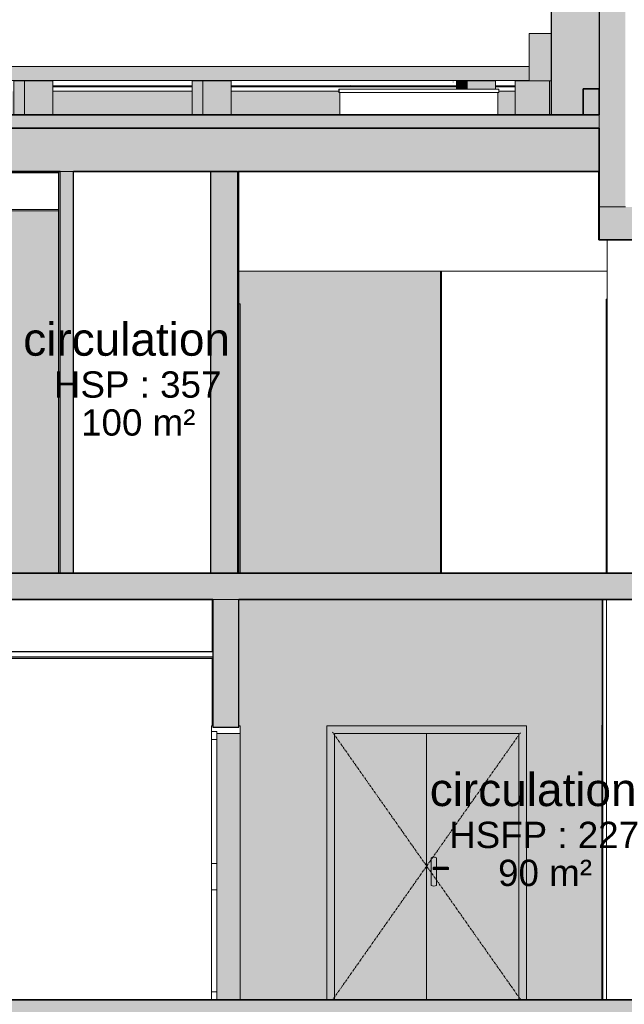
# Model space of a CAD drawing. Header units: millimetres. Extents: x -48837 to 98707, y -908 to 19261.
# Tile 110 of 143: x -20404 to -15807, y 4088 to 11578. Entities that reach past the tile are written whole.
import ezdxf

# ---------------------------------------------------------------- set-up
doc = ezdxf.new("R2010")
doc.units = ezdxf.units.MM
doc.linetypes.add('Centre', pattern=[31.75, 6.35, -4.75, 15.9, -4.75])
for name, color, linetype, lineweight in [('A-AREA-IDEN', 2, 'Continuous', 9), ('A-CLNG', 13, 'Continuous', 9), ('A-DOOR', 31, 'Continuous', 9), ('A-DOOR-FRAM', 31, 'Continuous', 9), ('A-DOOR-GLAZ', 31, 'Continuous', 9), ('A-FLOR', 192, 'Continuous', 9), ('A-FLOR-PATT', 8, 'Continuous', 35), ('A-GENM', 13, 'Continuous', 9), ('A-WALL', 113, 'Continuous', 9), ('A-WALL-PATT', 111, 'Continuous', 9), ('I-WALL', 2, 'Continuous', 9), ('S-BEAM', 12, 'Continuous', 9)]:
    doc.layers.add(name, color=color, linetype=linetype, lineweight=lineweight)
doc.styles.add('Arial_1', font='arial.ttf', dxfattribs={"height": 200})
doc.styles.add('Arial_B', font='txt', dxfattribs={"height": 250})

# ---------------------------------------------------------------- blocks, each defined once
blk = doc.blocks.new('Conduit Gaz - Conduit Gaz-1063074-Coupe 1')
at = {"layer": 'A-GENM'}
for points in [[(-16362.8, 11113), (-16361.6, 11113), (-16362.8, 11474.4), (-16531.4, 11474.4), (-16531.4, 11113), (-16376.5, 11113)], [(-25178.4, 10853.3), (-25178.4, 11113), (-25338.4, 11113), (-25338.4, 10853.3)], [(-23303, 10853.3), (-23222.9, 10853.3), (-23222.9, 11113), (-23303, 11113), (-23303, 10906.2)], [(-23222.9, 10853.3), (-23006.5, 10853.3), (-23006.5, 11113), (-23222.9, 11113), (-23222.9, 10906.2)], [(-21880.7, 10853.3), (-21800.5, 10853.3), (-21800.5, 11113), (-21880.7, 11113), (-21880.7, 10906.2)], [(-21636.5, 10853.3), (-21636.5, 10937.2), (-21584.1, 10937.2), (-21584.1, 11113), (-21800.5, 11113), (-21800.5, 10853.3)], [(-20368.2, 10853.3), (-20368.2, 11113), (-20448.3, 11113), (-20448.3, 10853.3)], [(-20368.2, 10853.3), (-20151.8, 10853.3), (-20151.8, 11113), (-20368.2, 11113), (-20368.2, 10906.2)], [(-19011.7, 10853.3), (-19011.7, 11113), (-19091.8, 11113), (-19091.8, 10853.3)], [(-18795.3, 10853.3), (-18795.3, 11113), (-19011.7, 11113), (-19011.7, 10853.3), (-19000, 10853.3)], [(-17002.6, 11048.5), (-17002.6, 11113), (-17082.7, 11113), (-17082.7, 11048.5)], [(-16819.7, 11048.5), (-16786.2, 11048.5), (-16786.2, 11113), (-17002.6, 11113), (-17002.6, 11048.5)], [(-16376.5, 10853.3), (-16376.5, 11113), (-16636.9, 11113), (-16636.9, 10853.3)], [(-16376.5, 10853.3), (-16361.5, 10853.3), (-16361.6, 11113), (-16376.5, 11113), (-16376.5, 10906.2)], [(-25338.6, 10853.3), (-25338.4, 10853.3), (-25338.6, 10906.2)]]:
    blk.add_hatch(color=256, dxfattribs=at).paths.add_polyline_path(points)
h = blk.add_hatch(color=256, dxfattribs=at)
h.paths.add_polyline_path([(-25915, 4165.3), (-25915, 11222.8), (-25969, 11222.8), (-25969, 4165.3), (-25920.1, 4165.3)])
h.paths.add_polyline_path([(-25918.4, 11166.5), (-25918.4, 11170.5), (-25916.4, 11168.5), (-25918.4, 11166.5)])
h = blk.add_hatch(color=256, dxfattribs=at)
h.paths.add_polyline_path([(-23476.6, 11114.5), (-23465.6, 11114.5), (-23473.6, 11116.4), (-23481.1, 11121.8), (-23489.3, 11134.2), (-23492.5, 11141.5), (-23495.6, 11154.5), (-23496.7, 11168.5), (-23495.6, 11182.5), (-23492.5, 11195.5), (-23487.6, 11206.7), (-23481.1, 11215.3), (-23473.6, 11220.7), (-23465.6, 11222.5), (-25861, 11222.5), (-25913.5, 11168.5), (-25861, 11114.5), (-23564.7, 11114.5)])
h.paths.add_polyline_path([(-25918.4, 11166.5), (-25916.4, 11168.5), (-25918.4, 11170.5), (-25918.4, 11168.5)])
h = blk.add_hatch(color=256, dxfattribs=at)
h.paths.add_polyline_path([(-25862.8, 11220.6), (-25862.8, 11220.7), (-25862.1, 11222.8), (-25862.8, 11222.8), (-25862.8, 11220.7)])
h.paths.add_polyline_path([(-25906.1, 4165.3), (-25861, 4165.3), (-25861.8, 5083.9), (-25891.8, 5083.9), (-25890.7, 5119.7), (-25886.6, 5127.8), (-25874.7, 5132.1), (-25861, 5132.8), (-25861.7, 8329.3), (-25891.8, 8329.3), (-25890.7, 8365.2), (-25886.6, 8373.2), (-25874.6, 8377.5), (-25861, 8378.3), (-25861, 11027.4), (-25868.5, 11027.4), (-25868.1, 11075), (-25861, 11075), (-25861, 11114.5), (-25913.5, 11168.5), (-25862.8, 11220.6), (-25862.8, 11222.8), (-25915, 11222.8), (-25915, 4165.3)])
h = blk.add_hatch(color=256, dxfattribs=at)
h.paths.add_polyline_path([(-16531.4, 11114.5), (-16531.4, 11222.5), (-21193.2, 11222.5), (-21193.2, 11114.5), (-16773.4, 11114.5)])
h.paths.add_polyline_path([(-22117.3, 11114.5), (-21524.9, 11114.5), (-21524.9, 11222.5), (-23465.6, 11222.5), (-23473.6, 11220.7), (-23481.1, 11215.3), (-23487.6, 11206.7), (-23492.5, 11195.5), (-23495.6, 11182.5), (-23496.7, 11168.5), (-23495.6, 11154.5), (-23492.5, 11141.5), (-23487.6, 11130.3), (-23481.1, 11121.8), (-23473.6, 11116.4), (-23465.6, 11114.5), (-23008, 11114.5)])
for p, q in [((-16531.4, 11474.4), (-16361.7, 11474.4)), ((-16531.4, 11113), (-16531.4, 11474.4)), ((-25969, 11222.8), (-25969, 4165.3)), ((-25969, 11222.8), (-25915, 11222.8)), ((-25915, 11222.8), (-25861, 11222.8)), ((-23444.2, 11222.5), (-25876.8, 11222.5)), ((-25861, 11206.7), (-25861, 11222.8)), ((-21524.9, 11222.5), (-23465.9, 11222.5)), ((-16531.4, 11222.5), (-21193.2, 11222.5)), ((-15713.8, 11222.5), (-15727.4, 11222.5)), ((-25876.8, 11114.5), (-23444.2, 11114.5)), ((-25861, 11075), (-25861, 11129.2)), ((-25338.6, 11113), (-25338.4, 11113)), ((-25338.6, 11113), (-25338.6, 10853.3)), ((-25338.4, 11113), (-25178.4, 11113)), ((-25338.4, 10853.3), (-25338.4, 11113)), ((-25178.4, 10853.3), (-25178.4, 11113)), ((-23465.9, 11114.5), (-21524.9, 11114.5)), ((-23303, 11113), (-23222.9, 11113)), ((-23303, 10853.3), (-23303, 11113)), ((-23222.9, 11113), (-23006.5, 11113)), ((-23222.9, 10853.3), (-23222.9, 11113)), ((-23006.5, 10853.3), (-23006.5, 11113)), ((-21880.7, 11113), (-21800.5, 11113)), ((-21880.7, 10853.3), (-21880.7, 11113)), ((-21800.5, 11113), (-21584.1, 11113)), ((-21800.5, 10853.3), (-21800.5, 11113)), ((-21584.1, 10937.2), (-21584.1, 11113)), ((-21193.2, 11114.5), (-16531.4, 11114.5)), ((-20448.3, 11113), (-20368.2, 11113)), ((-20448.3, 10853.3), (-20448.3, 11113)), ((-20368.2, 11113), (-20151.8, 11113)), ((-20368.2, 10853.3), (-20368.2, 11113)), ((-20151.8, 10853.3), (-20151.8, 11113)), ((-19091.8, 11113), (-19011.7, 11113)), ((-19091.8, 10853.3), (-19091.8, 11113)), ((-19011.7, 11113), (-18795.3, 11113)), ((-19011.7, 10853.3), (-19011.7, 11113)), ((-18795.3, 10853.3), (-18795.3, 11113)), ((-17082.7, 11113), (-17002.6, 11113)), ((-17082.7, 11048.5), (-17082.7, 11113)), ((-17002.6, 11113), (-16786.2, 11113)), ((-17002.6, 11048.5), (-17002.6, 11113)), ((-16786.2, 11048.5), (-16786.2, 11113)), ((-16636.9, 11113), (-16376.5, 11113)), ((-16636.9, 10853.3), (-16636.9, 11113)), ((-16376.5, 11113), (-16361.5, 11113)), ((-16376.5, 10853.3), (-16376.5, 11113)), ((-15727.4, 11114.5), (-15713.8, 11114.5)), ((-25861, 8378.3), (-25861, 11027.4)), ((-25861, 5132.8), (-25861, 8329.3)), ((-25861, 4165.3), (-25861, 5083.9))]:
    blk.add_line(p, q, dxfattribs=at)
blk.add_ellipse((-25918.5, 11168.5), major_axis=(0, 54), ratio=0.000958, start_param=4.67453, end_param=4.750248, dxfattribs=at)
blk = doc.blocks.new('Famille 0 - Famille 110x110-1193777-Coupe 1')
at = {"layer": 'A-GENM'}
for p, q in [((-17109.3, 11102.8), (-17109.2, 11104.8)), ((-17109.3, 11102.8), (-17109.2, 11104.8)), ((-17977.3, 11048.5), (-17976.1, 11048.5)), ((-17977.3, 11048.5), (-17977.3, 11023.3)), ((-17976.1, 11023.3), (-17977.3, 11023.3)), ((-17976.1, 11048.5), (-16761.1, 11048.5)), ((-17976.1, 11023.3), (-17976.1, 11048.5)), ((-16761.1, 11023.3), (-17976.1, 11023.3)), ((-17969.7, 11023.3), (-17969.7, 10853.3)), ((-17968.6, 10853.3), (-17968.6, 11023.3)), ((-17886, 11079), (-17887, 11080.5)), ((-16768.6, 10853.3), (-16768.6, 11023.3)), ((-16761.1, 11023.3), (-16761.1, 11048.5))]:
    blk.add_line(p, q, dxfattribs=at)
blk = doc.blocks.new('Tube de toiture2 - Tube de toiture-1191320-Coupe 1')
at = {"layer": 'A-GENM'}
h = blk.add_hatch(color=256, dxfattribs=at)
h.paths.add_polyline_path([(-16349, 10853.3), (-16171.2, 10853.3), (-16171.2, 11953.3), (-16360.4, 11953.3), (-16360, 10853.3)])
h.paths.add_polyline_path([(-16350.9, 12003.3), (-16346.8, 12003.3), (-16171.2, 12260.1), (-16171.2, 13213.3), (-16360.9, 13213.3), (-16360, 12003.3), (-16358.6, 12003.3)])
h.paths.add_polyline_path([(-16267.8, 13263.3), (-16171.2, 13263.3), (-16171.2, 14562.1), (-16361.3, 14562.1), (-16360.9, 13263.3), (-16281.7, 13263.3)])
h.paths.add_polyline_path([(-16171.2, 14658.7), (-16171.2, 14664.3), (-16182.5, 14664.3), (-16176.8, 14661.2)])
h = blk.add_hatch(color=256, dxfattribs=at)
h.paths.add_polyline_path([(-16125.7, 10853.3), (-16118.7, 10853.3), (-16118.5, 11053.3), (-15998.8, 11053.3), (-15999.8, 11953.3), (-16171.2, 11953.3), (-16171.2, 10853.3)])
h.paths.add_polyline_path([(-16171.2, 12260.1), (-16005, 12503.3), (-15998.8, 12503.3), (-15998.8, 13213.3), (-16171.2, 13213.3), (-16171.2, 12346.4)])
h.paths.add_polyline_path([(-16069.1, 13263.3), (-15998.8, 13263.3), (-15999.8, 13317.9), (-16015.1, 13312.4), (-16014.8, 13365), (-15982.7, 13365), (-15982.7, 14562.1), (-16171.2, 14562), (-16171.2, 13263.3), (-16078.3, 13263.3)])
h.paths.add_polyline_path([(-16171.2, 14658.7), (-16152.2, 14664.3), (-16171.2, 14664.3)])
h.paths.add_polyline_path([(-16125.7, 14659), (-16106.2, 14664.3), (-16130.6, 14664.3), (-16125.8, 14659.1)])
h.paths.add_polyline_path([(-16082.9, 14659.8), (-16064.5, 14664.3), (-16086.7, 14664.3)])
h.paths.add_polyline_path([(-16045.2, 14660.6), (-16029.2, 14664.3), (-16047.8, 14664.3)])
h.paths.add_polyline_path([(-16014.9, 14661.6), (-16006.7, 14664.3), (-16016.4, 14664.3), (-16015.5, 14662.7)])
h.paths.add_polyline_path([(-15993.7, 14662.6), (-15985.6, 14664.3), (-15994, 14663.6)])
h = blk.add_hatch(color=256, dxfattribs=at)
h.paths.add_polyline_path([(-16360, 10853.3), (-16361.4, 11953.3), (-16361.9, 11953.3), (-16361.4, 10853.3)])
h.paths.add_polyline_path([(-16361.4, 12003.3), (-16360.4, 12003.3), (-16361.4, 13213.3), (-16362.3, 13213.3), (-16361.9, 12003.3)])
h.paths.add_polyline_path([(-16361.4, 13263.3), (-16360.9, 13263.3), (-16361.4, 14562.1), (-16362.8, 14562.1), (-16362.3, 13263.3)])
for p, q in [((-16362.8, 11953.3), (-16362.8, 10853.3)), ((-16361.4, 11953.3), (-16361.4, 10853.3))]:
    blk.add_line(p, q, dxfattribs=at)
blk = doc.blocks.new('Ouverture en rectangle - Ouverture100x200-1230727-Coupe 1')
at = {"layer": 'A-DOOR-FRAM'}
blk.add_hatch(color=254, dxfattribs=at).paths.add_polyline_path([(-18727.3, 7367.3), (-18727.3, 9417.3), (-18736.7, 9417.3), (-18736.6, 7367.3)])
for q in [(-18736.7, 9417.3), (-18727.3, 7367.3)]:
    blk.add_line((-18727.3, 9417.3), q, dxfattribs=at)
blk = doc.blocks.new('Tierce  160 - 1_10m x 2_04m-1231751-Coupe 1')
at = {"layer": 'A-DOOR-FRAM'}
blk.add_hatch(color=254, dxfattribs=at).paths.add_polyline_path([(-15936.3, 7367.3), (-15936.3, 9452.3), (-15943.8, 9452.3), (-15943.8, 7367.3)])
for p, q in [((-15943.8, 9452.3), (-15944.9, 9452.3)), ((-15944.9, 7367.3), (-15944.9, 9452.3)), ((-15943.8, 7367.3), (-15943.8, 9452.3)), ((-15936.3, 9452.3), (-15943.8, 9452.3)), ((-15944.8, 7367.3), (-15944.8, 9392.3)), ((-15944.8, 9392.3), (-15943.8, 9392.3)), ((-15943.8, 9392.3), (-15943.8, 7367.3))]:
    blk.add_line(p, q, dxfattribs=at)
blk = doc.blocks.new('Double _R_ - 1_43m x 2_04m-1516688-Coupe 1')
at = {"layer": 'A-DOOR'}
for points in [[(-17309.8, 4121.9), (-17309.8, 6146.9), (-18009.6, 6146.9), (-18009.6, 4121.9)], [(-17254.8, 4986.5), (-17244.4, 4987.9), (-17234.8, 4991.9), (-17234.8, 5114.1), (-17260.7, 5114.9), (-17260.7, 5128.9), (-17256.8, 5129.7), (-17234.8, 5129.7), (-17234.8, 5201.9), (-17244.4, 5205.9), (-17254.8, 5207.2), (-17265.1, 5205.9), (-17274.8, 5201.9), (-17274.8, 4991.9), (-17265.1, 4987.9)], [(-17242.2, 5114.9), (-17242.2, 5128.9), (-17260.7, 5128.9), (-17260.7, 5114.9)], [(-17152.2, 5114.9), (-17152.2, 5128.9), (-17242.2, 5128.9), (-17242.2, 5114.9), (-17218.7, 5114.9)], [(-17153.8, 5114.1), (-17152.2, 5114.9), (-17218.7, 5114.1)], [(-17143.4, 5128.9), (-17146.2, 5129.7), (-17152.2, 5128.9)], [(-17143.4, 5114.9), (-17143.4, 5128.9), (-17152.2, 5128.9), (-17152.2, 5114.9)]]:
    blk.add_hatch(color=254, dxfattribs=at).paths.add_polyline_path(points)
h = blk.add_hatch(color=254, dxfattribs=at)
h.paths.add_polyline_path([(-16773.4, 4121.9), (-16609.8, 4121.9), (-16609.8, 6146.9), (-17309.8, 6146.9), (-17309.8, 4121.9)])
h.paths.add_polyline_path([(-17254.8, 4986.5), (-17265.1, 4987.9), (-17274.8, 4991.9), (-17274.8, 5201.9), (-17265.1, 5205.9), (-17254.8, 5207.2), (-17244.4, 5205.9), (-17234.8, 5201.9), (-17234.8, 5129.7), (-17143.4, 5128.9), (-17143.4, 5114.9), (-17146.2, 5114.1), (-17234.8, 5114.1), (-17234.8, 4991.9), (-17244.4, 4987.9)])
at = {"layer": 'A-DOOR-FRAM'}
for points in [[(-18069.6, 4121.9), (-18009.6, 4121.9), (-18009.6, 6146.9), (-16609.6, 6146.9), (-16609.6, 4121.9), (-16549.6, 4121.9), (-16549.6, 6206.9), (-18069.6, 6206.9), (-18069.6, 4505.4)], [(-16609.8, 4121.9), (-16609.6, 4121.9), (-16609.8, 4505.4)]]:
    blk.add_hatch(color=254, dxfattribs=at).paths.add_polyline_path(points)
at = {"layer": 'A-DOOR', "linetype": 'Centre'}
for p, q in [((-18024.6, 6156.9), (-16594.6, 4121.9)), ((-18024.6, 4121.9), (-16594.6, 6156.9))]:
    blk.add_line(p, q, dxfattribs=at)
at = {"layer": 'A-DOOR'}
for p, q in [((-17309.8, 6146.9), (-17309.8, 4121.9)), ((-17309.8, 4121.9), (-17309.8, 6146.9)), ((-17274.8, 5201.9), (-17274.8, 4991.9)), ((-17254.8, 5207.2), (-17254.8, 5207.2)), ((-17234.8, 5129.7), (-17234.8, 5201.9)), ((-17260.7, 5114.9), (-17260.7, 5128.9)), ((-17260.7, 5128.9), (-17242.2, 5128.9)), ((-17260.7, 5114.9), (-17242.2, 5114.9)), ((-17254.7, 5129.8), (-17254.8, 5129.8)), ((-17254.8, 5114), (-17254.7, 5114)), ((-17239.7, 5129.8), (-17254.7, 5129.8)), ((-17254.7, 5114), (-17239.7, 5114)), ((-17242.2, 5114.9), (-17242.2, 5128.9)), ((-17242.2, 5128.9), (-17152.2, 5128.9)), ((-17242.2, 5114.9), (-17152.2, 5114.9)), ((-17154.7, 5129.8), (-17239.7, 5129.8)), ((-17239.7, 5114), (-17154.7, 5114)), ((-17234.8, 4991.9), (-17234.8, 5114.1)), ((-17147.6, 5129.8), (-17154.7, 5129.8)), ((-17154.7, 5114), (-17147.6, 5114)), ((-17152.2, 5114.9), (-17152.2, 5128.9)), ((-17152.2, 5128.9), (-17143.4, 5128.9)), ((-17152.2, 5114.9), (-17143.4, 5114.9)), ((-17143.4, 5128.9), (-17143.4, 5114.9)), ((-17254.8, 4986.5), (-17254.8, 4986.5))]:
    blk.add_line(p, q, dxfattribs=at)
for centre, major_axis, ratio, start_param, end_param in [((-17254.8, 5167.2), (0, 40), 1, 5.759587, 6.806784), ((-17147.6, 5108.8), (0, 20.9), 0.707784, 5.992357, 6.380128), ((-17147.6, 5134.9), (0, 20.9), 0.707784, 3.04465, 3.432421), ((-17254.8, 5026.5), (0, 40), 1, 2.617994, 3.665191)]:
    blk.add_ellipse(centre, major_axis=major_axis, ratio=ratio, start_param=start_param, end_param=end_param, dxfattribs=at)
for points in [[(-17260.7, 5128.9), (-17259.4, 5129.3), (-17256.8, 5129.8), (-17254.1, 5129.8), (-17252.7, 5129.7)], [(-17252.7, 5114.1), (-17254.1, 5114), (-17256.8, 5114), (-17259.4, 5114.5), (-17260.7, 5114.9)], [(-17242.2, 5128.9), (-17241.7, 5129.3), (-17240.6, 5129.8), (-17239.4, 5129.8), (-17238.9, 5129.7)], [(-17238.9, 5114.1), (-17239.4, 5114), (-17240.6, 5114), (-17241.7, 5114.5), (-17242.2, 5114.9)], [(-17152.2, 5128.9), (-17152.7, 5129.3), (-17153.8, 5129.8), (-17155, 5129.8), (-17155.5, 5129.7)], [(-17155.5, 5114.1), (-17155, 5114), (-17153.8, 5114), (-17152.7, 5114.5), (-17152.2, 5114.9)]]:
    blk.add_open_spline(points, degree=3, dxfattribs=at)
at = {"layer": 'A-DOOR-FRAM'}
for p, q in [((-16549.6, 6206.9), (-18069.6, 6206.9)), ((-18069.6, 4121.9), (-18069.6, 6206.9)), ((-18009.6, 4121.9), (-18009.6, 6146.9)), ((-18009.6, 6146.9), (-16609.6, 6146.9)), ((-16609.8, 4121.9), (-16609.8, 6146.9)), ((-16609.6, 6146.9), (-16609.6, 4121.9)), ((-16549.6, 4121.9), (-16549.6, 6206.9))]:
    blk.add_line(p, q, dxfattribs=at)
blk = doc.blocks.new('Tierce  160 - 1_10m x 2_04m-1265284-Coupe 1')
at = {"layer": 'A-DOOR'}
blk.add_hatch(color=254, dxfattribs=at).paths.add_polyline_path([(-18944.7, 4121.9), (-18944.6, 5305.5), (-18944.7, 4185.3)])
at = {"layer": 'A-DOOR-FRAM'}
for points in [[(-18728.7, 4121.9), (-18728.7, 6146.9), (-18904.6, 6146.9), (-18904.6, 4121.9), (-18777.3, 4121.9)], [(-18944.6, 5159.4), (-18944.6, 5159.4), (-18944.6, 5305.5)], [(-18944.7, 4121.9), (-18944.7, 4121.9), (-18944.7, 4185.3)]]:
    blk.add_hatch(color=254, dxfattribs=at).paths.add_polyline_path(points)
h = blk.add_hatch(color=254, dxfattribs=at)
h.paths.add_polyline_path([(-18944.6, 4121.9), (-18944.6, 4121.9), (-18944.7, 4121.9)])
h.paths.add_polyline_path([(-18944.6, 4959.4), (-18944.6, 4959.4), (-18944.6, 4985.4)])
at = {"layer": 'A-DOOR'}
for p, q in [((-18944.7, 6161.9), (-18944.7, 4121.9)), ((-18944.6, 6161.9), (-18944.7, 6161.9)), ((-18944.6, 5159.4), (-18944.6, 5159.4)), ((-18944.6, 4959.4), (-18944.6, 4959.4))]:
    blk.add_line(p, q, dxfattribs=at)
at = {"layer": 'A-DOOR', "lineweight": 18}
for p, q in [((-18944.6, 6161.9), (-18944.6, 6101.9)), ((-18944.6, 6161.9), (-18904.6, 6161.9)), ((-18904.6, 6161.9), (-18904.6, 6101.9)), ((-18944.6, 6101.9), (-18904.6, 6101.9)), ((-18944.6, 4959.4), (-18944.6, 5159.4)), ((-18944.6, 5159.4), (-18904.6, 5159.4)), ((-18904.6, 4959.4), (-18904.6, 5159.4)), ((-18944.6, 4959.4), (-18904.6, 4959.4)), ((-18944.6, 4121.9), (-18944.6, 4181.9)), ((-18944.6, 4181.9), (-18904.6, 4181.9)), ((-18944.6, 4121.9), (-18904.6, 4121.9)), ((-18904.6, 4121.9), (-18904.6, 4181.9))]:
    blk.add_line(p, q, dxfattribs=at)
at = {"layer": 'A-DOOR-FRAM'}
for p, q in [((-18944.7, 6206.9), (-18944.7, 6161.9)), ((-18944.6, 6206.9), (-18944.7, 6206.9)), ((-18944.7, 4121.9), (-18944.7, 6161.9)), ((-18944.7, 6161.9), (-18944.6, 6161.9)), ((-18728.7, 6146.9), (-18728.7, 4121.9))]:
    blk.add_line(p, q, dxfattribs=at)
at = {"layer": 'A-DOOR-FRAM', "lineweight": 18}
for p, q in [((-18944.6, 6161.9), (-18944.6, 6206.9)), ((-18936.6, 6206.9), (-18944.6, 6206.9)), ((-18944.6, 6161.9), (-18904.6, 6161.9)), ((-18936.6, 6206.9), (-18936.6, 6196.9)), ((-18736.6, 6196.9), (-18936.6, 6196.9)), ((-18904.6, 6146.9), (-18904.6, 6161.9)), ((-18904.6, 6146.9), (-18728.6, 6146.9)), ((-18736.6, 6196.9), (-18736.6, 6206.9)), ((-18728.6, 6206.9), (-18736.6, 6206.9)), ((-18728.6, 6206.9), (-18728.6, 6146.9))]:
    blk.add_line(p, q, dxfattribs=at)
at = {"layer": 'A-DOOR-GLAZ', "lineweight": 18}
for p, q in [((-18944.6, 5159.4), (-18944.6, 6101.9)), ((-18944.6, 6101.9), (-18904.6, 6101.9)), ((-18904.6, 6101.9), (-18904.6, 5159.4)), ((-18944.6, 5159.4), (-18904.6, 5159.4)), ((-18944.6, 4959.4), (-18944.6, 4181.9)), ((-18944.6, 4959.4), (-18904.6, 4959.4)), ((-18904.6, 4181.9), (-18904.6, 4959.4)), ((-18944.6, 4181.9), (-18904.6, 4181.9))]:
    blk.add_line(p, q, dxfattribs=at)
at = {"layer": 'A-DOOR-GLAZ'}
for p, q in [((-18944.6, 5159.4), (-18944.6, 5159.4)), ((-18944.6, 4959.4), (-18944.6, 4959.4))]:
    blk.add_line(p, q, dxfattribs=at)
blk = doc.blocks.new('__Int_ Simple - __PP _0_73m x 2_04m_-1280641-Coupe 1')
at = {"layer": 'A-DOOR'}
blk.add_hatch(color=254, dxfattribs=at).paths.add_polyline_path([(-15977.3, 4121.9), (-15972.3, 4121.9), (-15972.3, 6211.9), (-15977.3, 6211.9), (-15977.3, 4185.3)])
at = {"layer": 'A-DOOR', "lineweight": 18}
for p, q in [((-15977.3, 6211.9), (-15978.1, 6211.9)), ((-15978.1, 6211.9), (-15978.1, 6181.9)), ((-15978, 4121.9), (-15978, 6181.9)), ((-15978, 6181.9), (-15977.3, 6181.9)), ((-15972.3, 6211.9), (-15977.3, 6211.9)), ((-15977.3, 6211.9), (-15977.3, 4121.9)), ((-15972.3, 6211.9), (-15972.3, 4121.9))]:
    blk.add_line(p, q, dxfattribs=at)
blk = doc.blocks.new('IPE 30 - IPE300-1296616-Coupe 1')
at = {"layer": 'S-BEAM'}
for p, q in [((-25356.5, 10412.6), (-20109.6, 10412.6)), ((-25356.5, 10134), (-20109.6, 10134)), ((-25356.5, 10123.3), (-20109.6, 10123.3))]:
    blk.add_line(p, q, dxfattribs=at)
blk = doc.blocks.new('accortère2 - accortère-1436305-Coupe 1')
at = {"layer": 'A-GENM'}
for p, q in [((-20151.8, 11075), (-19091.8, 11075)), ((-20151.8, 11068.4), (-19091.8, 11068.4)), ((-20151.8, 11033.3), (-19091.8, 11033.3)), ((-18795.3, 11075), (-17082.7, 11075)), ((-18795.3, 11068.4), (-17082.7, 11068.4)), ((-18795.3, 11033.3), (-17977.3, 11033.3)), ((-16786.2, 11075), (-16636.9, 11075)), ((-16786.2, 11068.4), (-16636.9, 11068.4)), ((-16761.1, 11033.3), (-16636.9, 11033.3))]:
    blk.add_line(p, q, dxfattribs=at)

msp = doc.modelspace()

# ---------------------------------------------------------------- hatches: boundary and pattern name
at = {"layer": 'A-FLOR'}
h = msp.add_hatch(color=7, dxfattribs=at)
h.paths.add_polyline_path([(-16105.356, 10853.308), (-15998.531, 10853.308), (-15998.531, 11053.308), (-16118.531, 11053.308), (-16118.531, 10853.308)])
h.paths.add_polyline_path([(-9041.76, 10853.308), (-9041.76, 11053.308), (-9161.76, 11053.308), (-9161.76, 10853.308)])
h = msp.add_hatch(color=7, dxfattribs=at)
h.paths.add_polyline_path([(-16328.022, 10753.308), (-15998.531, 10753.308), (-15998.531, 10853.308), (-25611.588, 10853.308), (-25611.588, 10753.308), (-16773.354, 10753.308)])
h.paths.add_polyline_path([(-4976.821, 10753.308), (-4976.821, 10853.308), (-9161.76, 10853.308), (-9161.76, 10753.308), (-5194.719, 10753.308)])
at = {"layer": 'A-FLOR-PATT'}
h = msp.add_hatch(color=7, dxfattribs=at)
h.paths.add_polyline_path([(-16773.354, 10423.308), (-15998.531, 10423.308), (-15998.531, 10753.308), (-25596.588, 10753.308), (-25596.588, 10423.308), (-18554.683, 10423.308)])
h.paths.add_polyline_path([(-4976.821, 10423.308), (-4976.821, 10753.308), (-9161.76, 10753.308), (-9161.76, 10423.308), (-5194.719, 10423.308)])
for points in [[(-9161.76, 9903.308), (-9161.76, 10153.308), (-15998.531, 10153.308), (-15998.531, 9903.308), (-9202.708, 9903.308)], [(-5194.719, 3871.873), (-4976.821, 3871.873), (-4976.821, 4121.873), (-25836.588, 4121.873), (-25836.588, 3871.873), (-5640.051, 3871.873)]]:
    msp.add_hatch(color=7, dxfattribs=at).paths.add_polyline_path(points)
h = msp.add_hatch(color=7, dxfattribs=at)
h.paths.add_polyline_path([(-25611.588, 7167.308), (-14041.582, 7167.308), (-14041.582, 7367.308), (-25611.588, 7367.308)])
h.paths.add_polyline_path([(-4976.821, 7167.308), (-4976.821, 7367.308), (-7668.579, 7367.308), (-7668.579, 7167.308), (-5194.719, 7167.308)])
at = {"layer": 'A-WALL'}
for points in [[(-15798.53, 10153.308), (-15798.53, 13343.308), (-15998.531, 13343.308), (-15998.531, 10153.308), (-15882.69, 10153.308)], [(-18951.585, 9367.308), (-18751.584, 9367.308), (-18751.584, 10423.308), (-18951.585, 10423.308), (-18951.585, 9465.999)], [(-18777.349, 7367.308), (-18746.548, 7367.308), (-18746.548, 10423.308), (-18751.584, 10423.308), (-18751.584, 9367.308), (-18951.046, 9367.308), (-18951.046, 7367.308)], [(-18888.682, 6196.873), (-18736.584, 6196.873), (-18736.584, 7167.308), (-18936.585, 7167.308), (-18936.585, 6196.873)]]:
    msp.add_hatch(color=7, dxfattribs=at).paths.add_polyline_path(points)
at = {"layer": 'A-WALL-PATT'}
h = msp.add_hatch(color=256, dxfattribs=at)
h.paths.add_polyline_path([(-23898.668, 7367.308), (-20109.647, 7367.308), (-20109.647, 10123.308), (-25356.482, 10123.308), (-25356.482, 7367.308)])
h.paths.add_polyline_path([(-18727.258, 7367.308), (-17204.104, 7367.308), (-17204.104, 9665.382), (-18736.661, 9665.382), (-18736.661, 9417.308), (-18727.258, 9417.308), (-18727.258, 7385.733)])
h.paths.add_polyline_path([(-21999.206, 8367.308), (-23159.192, 8368.311), (-23159.191, 8372.308), (-23149.206, 8372.308), (-23149.206, 9917.308), (-21999.206, 9917.308), (-21999.206, 8372.308), (-21989.192, 8371.305), (-21989.193, 8367.308)])
h.paths.add_polyline_path([(-21659.193, 8367.308), (-21659.192, 8372.308), (-21649.206, 8372.308), (-21649.206, 9917.308), (-20499.207, 9917.308), (-20499.207, 8372.308), (-20489.193, 8371.305), (-20489.193, 8367.308), (-21649.206, 8367.308)])
h.paths.add_polyline_path([(2736.552, 10853.308), (2837.345, 10853.308), (2837.345, 11053.243), (2751.552, 11053.243), (2751.552, 11038.768), (2736.552, 11033.308), (-4316.085, 11033.308), (-4316.085, 10998.543), (-4276.085, 10998.543), (-4276.085, 10948.543), (-4316.085, 10948.543), (-4316.085, 10853.308), (2722.455, 10853.308)])
h.paths.add_polyline_path([(-20448.291, 10853.308), (-20448.291, 11033.308), (-21193.223, 11033.308), (-21193.223, 10937.532), (-21524.854, 10937.532), (-21524.854, 11033.308), (-21584.143, 11033.308), (-21584.143, 10937.198), (-21058.877, 10937.198), (-21058.877, 10853.308)])
h.paths.add_polyline_path([(-19445.347, 10853.308), (-19091.831, 10853.308), (-19091.831, 11033.308), (-20151.772, 11033.308), (-20151.772, 10853.308), (-19993.839, 10853.308)])
h.paths.add_polyline_path([(-23898.668, 10853.308), (-23303.016, 10853.308), (-23303.016, 11033.308), (-25178.353, 11033.308), (-25178.353, 10853.308), (-24789.332, 10853.308)])
h.paths.add_polyline_path([(-25338.592, 10853.308), (-25338.592, 11033.308), (-25488.99, 11033.308), (-25504.004, 11038.768), (-25504.004, 11053.243), (-25586.588, 11053.124), (-25586.588, 10853.308)])
h.paths.add_polyline_path([(-23006.497, 10853.308), (-21880.662, 10853.308), (-21880.662, 11033.308), (-23006.497, 11033.308), (-23006.497, 10906.183)])
h.paths.add_polyline_path([(-6511.97, 10853.308), (-6511.97, 11023.308), (-6519.477, 11023.308), (-6519.477, 11033.308), (-7608.237, 11033.308), (-7608.237, 10998.543), (-7568.199, 10998.543), (-7568.199, 10948.543), (-7608.237, 10948.543), (-7608.237, 10853.308), (-6636.47, 10853.308)])
h.paths.add_polyline_path([(-5361.712, 10853.308), (-5361.712, 10948.543), (-5401.75, 10948.543), (-5400.673, 10998.543), (-5361.712, 10998.543), (-5361.712, 11033.308), (-5853.553, 11033.308), (-5853.553, 11023.308), (-5861.06, 11023.308), (-5861.06, 10853.308), (-5640.051, 10853.308)])
h.paths.add_polyline_path([(-18554.683, 10853.308), (-17969.744, 10853.308), (-17969.744, 11023.308), (-17977.251, 11023.308), (-17977.251, 11033.308), (-18795.312, 11033.308), (-18795.312, 10853.308)])
h.paths.add_polyline_path([(-16768.595, 10853.308), (-16636.893, 10853.308), (-16636.893, 11033.308), (-16761.088, 11033.308), (-16761.088, 11023.308), (-16768.595, 11023.308), (-16768.595, 10906.183)])
h.paths.add_polyline_path([(-9041.76, 10853.308), (-9004.973, 10853.308), (-9004.973, 10948.543), (-9041.76, 10948.543), (-9041.76, 10878.67)])
h.paths.add_polyline_path([(-9004.973, 10998.543), (-9004.973, 11033.308), (-9041.76, 11033.308), (-9041.76, 10998.543)])
h = msp.add_hatch(color=256, dxfattribs=at)
h.paths.add_polyline_path([(-16549.553, 4121.873), (-15978.07, 4121.873), (-15977.276, 6211.873), (-15975.354, 6211.873), (-15975.354, 7167.308), (-18736.584, 7167.308), (-18736.584, 6206.873), (-18728.584, 6206.873), (-18728.651, 4121.873), (-18069.56, 4121.873), (-18069.553, 6206.873), (-16549.553, 6206.873), (-16549.553, 4122.883)])
h.paths.add_polyline_path([(-4886.362, 4121.873), (-4865.319, 4121.873), (-4865.319, 5121.873), (-4886.362, 5121.873), (-4886.362, 4123.965)])
h.paths.add_polyline_path([(-25844.796, 7363.308), (-25837.351, 7363.652), (-25837.423, 7366.901), (-25844.605, 7363.402)])
h.paths.add_polyline_path([(-25853.223, 7363.308), (-25847.477, 7364.461), (-25854.1, 7367.308), (-25853.414, 7363.308)])
at = {"layer": 'I-WALL'}
msp.add_hatch(color=7, dxfattribs=at).paths.add_polyline_path([(-19993.839, 7367.308), (-19993.839, 10423.308), (-20096.456, 10423.308), (-20096.456, 7367.308)])

# ---------------------------------------------------------------- linework, layer by layer
at = {"layer": 'A-CLNG', "lineweight": 25}
for p, q in [((-25586.588, 6771.873), (-18936.651, 6771.873)), ((-18936.651, 6771.873), (-18936.651, 6721.873)), ((-25586.588, 6721.873), (-18936.651, 6721.873))]:
    msp.add_line(p, q, dxfattribs=at)
at = {"layer": 'A-CLNG'}
msp.add_line((-18936.651, 6731.873), (-25586.588, 6731.873), dxfattribs=at)
at = {"layer": 'A-FLOR', "lineweight": 35}
for p, q in [((-15998.531, 11053.308), (-16118.531, 11053.308)), ((-16118.531, 10853.308), (-16118.531, 11053.308)), ((-15998.531, 10853.308), (-15998.531, 11053.308)), ((-15998.531, 10853.308), (-25611.588, 10853.308)), ((-25611.588, 10753.308), (-15998.531, 10753.308)), ((-15998.531, 10423.308), (-15998.531, 10753.308)), ((-25596.588, 10423.308), (-20096.456, 10423.308)), ((-19993.839, 10423.308), (-18751.584, 10423.308)), ((-18746.548, 10423.308), (-15998.531, 10423.308)), ((-15998.531, 9903.308), (-15998.531, 10153.308)), ((-15998.531, 9903.308), (-9161.76, 9903.308)), ((-25611.588, 7367.308), (2905.094, 7367.308)), ((-25611.588, 7167.308), (-18936.585, 7167.308)), ((-18736.584, 7167.308), (-14041.582, 7167.308)), ((-25836.588, 4121.873), (2851.552, 4121.873))]:
    msp.add_line(p, q, dxfattribs=at)
at = {"layer": 'A-FLOR'}
for p, q in [((-16002.34, 10153.308), (-15998.531, 10153.308)), ((-16002.34, 10153.308), (-16002.34, 9903.308)), ((-15998.531, 9903.308), (-16002.34, 9903.308))]:
    msp.add_line(p, q, dxfattribs=at)
at = {"layer": 'A-WALL', "lineweight": 25}
for p, q in [((-15998.531, 13343.308), (-15998.531, 11053.308)), ((-18951.585, 9367.308), (-18951.585, 10423.308)), ((-18746.548, 7367.308), (-18746.548, 10423.308)), ((-15998.531, 10423.308), (-15998.531, 10153.308)), ((-18951.046, 9367.308), (-18951.585, 9367.308)), ((-18951.046, 7367.308), (-18951.046, 9367.308)), ((-18936.585, 7167.308), (-18936.585, 6196.873)), ((-18736.584, 6196.873), (-18736.584, 7167.308)), ((-18936.585, 6196.873), (-18736.584, 6196.873))]:
    msp.add_line(p, q, dxfattribs=at)
at = {"layer": 'A-WALL'}
for p, q in [((-15998.531, 10853.308), (-15998.531, 10753.308)), ((-19993.839, 10423.308), (-20096.456, 10423.308)), ((-18746.548, 10423.308), (-18751.584, 10423.308)), ((-18736.661, 7367.308), (-18736.661, 10423.308)), ((-16002.34, 10423.308), (-16002.34, 10153.308)), ((-15998.531, 10153.308), (-15798.53, 10153.308)), ((-15936.308, 7367.308), (-15936.308, 9903.308)), ((-18736.661, 9665.382), (-15941.43, 9665.382)), ((-18953.886, 9367.308), (-18951.585, 9367.308)), ((-18940.414, 6771.873), (-18940.414, 7167.308)), ((-18736.584, 7167.308), (-18936.585, 7167.308)), ((-15942.634, 7167.308), (-15942.634, 4121.873)), ((-18940.414, 6206.873), (-18940.414, 6721.873)), ((-15942.697, 4121.873), (-15942.697, 6196.873))]:
    msp.add_line(p, q, dxfattribs=at)
at = {"layer": 'I-WALL'}
for p, q in [((-20109.94, 10423.308), (-20109.94, 7367.308)), ((-20109.647, 10423.308), (-20109.647, 7367.308)), ((-18953.886, 9367.308), (-18953.886, 10423.308)), ((-17204.104, 9665.382), (-17204.104, 7367.308)), ((-17197.573, 7367.308), (-17197.573, 9665.382)), ((-15975.354, 7167.308), (-15975.354, 6211.873)), ((-15969.518, 4121.873), (-15969.518, 7167.308))]:
    msp.add_line(p, q, dxfattribs=at)
at = {"layer": 'I-WALL', "lineweight": 25}
for p, q in [((-20096.456, 7367.308), (-20096.456, 10423.308)), ((-19993.839, 7367.308), (-19993.839, 10423.308))]:
    msp.add_line(p, q, dxfattribs=at)

# ---------------------------------------------------------------- block references
at = {"layer": 'A-DOOR'}
for name in ['Tierce  160 - 1_10m x 2_04m-1231751-Coupe 1', 'Ouverture en rectangle - Ouverture100x200-1230727-Coupe 1', 'Tierce  160 - 1_10m x 2_04m-1265284-Coupe 1', 'Double _R_ - 1_43m x 2_04m-1516688-Coupe 1', '__Int_ Simple - __PP _0_73m x 2_04m_-1280641-Coupe 1']:
    msp.add_blockref(name, (0, 0), dxfattribs=at)
at = {"layer": 'A-GENM'}
for name in ['Tube de toiture2 - Tube de toiture-1191320-Coupe 1', 'Conduit Gaz - Conduit Gaz-1063074-Coupe 1', 'Famille 0 - Famille 110x110-1193777-Coupe 1', 'accortère2 - accortère-1436305-Coupe 1']:
    msp.add_blockref(name, (0, 0), dxfattribs=at)
at = {"layer": 'S-BEAM'}
msp.add_blockref('IPE 30 - IPE300-1296616-Coupe 1', (0, 0), dxfattribs=at)

# ---------------------------------------------------------------- texts
at = {"layer": 'A-AREA-IDEN', "attachment_point": 1}
for s, insert, char_height, width, style in [('circulation', (-20376.92, 9271.816), 250, 2140.50562, 'Arial_B'), ('HSP : 357', (-20143.511, 8902.674), 200, 1579.32437, 'Arial_1'), ('100 m²', (-19936.92, 8613.902), 200, 1074.26125, 'Arial_1'), ('circulation', (-17286.063, 5845.58), 250, 2140.50562, 'Arial_B'), ('HSFP : 227', (-17138.654, 5476.439), 200, 1787.76312, 'Arial_1'), ('90 m²', (-16766.563, 5187.666), 200, 881.85625, 'Arial_1')]:
    msp.add_mtext(s, dxfattribs=dict(at, insert=insert, char_height=char_height, width=width, style=style))

doc.saveas('drawing.dxf')
